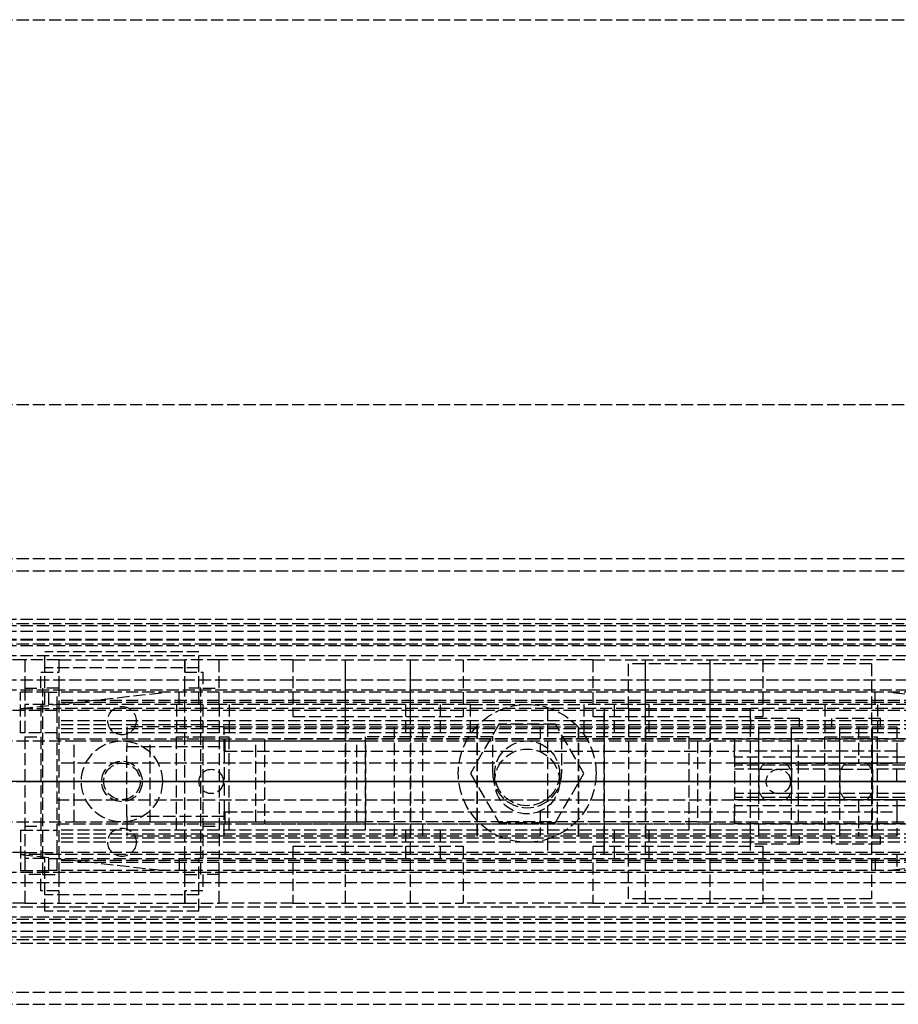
# Model space of a CAD drawing. Header units: millimetres. Extents: x 0 to 2100, y -94 to 94.
# Tile 8 of 12: x 54 to 163, y -27 to 94. Entities that reach past the tile are written whole.
import ezdxf

# ---------------------------------------------------------------- set-up
doc = ezdxf.new("R2010")
doc.units = ezdxf.units.MM
doc.header["$LTSCALE"] = 10
doc.linetypes.add('ALLCAD_Strich', pattern=[0.2, 0.15, -0.05])
doc.layers.add('BESCH_KONT_sich_schn_ansi_2d', color=40, linetype='Continuous')
doc.layers.add('BESCH_KONT_sich_schn_grun_2d', color=10, linetype='Continuous')

msp = doc.modelspace()

# ---------------------------------------------------------------- linework, layer by layer
at = {"layer": 'BESCH_KONT_sich_schn_ansi_2d', "linetype": 'ALLCAD_Strich'}
for p, q in [((0, 0, 2368), (2100, 0, 2368)), ((2100, 0, 2418), (0, 0, 2418)), ((0, 0, 2236), (965, 0, 2236)), ((2100, 0, 2329), (0, 0, 2329)), ((2100, 0, 2289), (0, 0, 2289)), ((2100, 0, 2289.5), (0, 0, 2289.5)), ((2100, 0, 2287), (0, 0, 2287)), ((2100, 0, 2291), (0, 0, 2291)), ((2100, 0, 2296), (0, 0, 2296)), ((2100, 0, 2315), (0, 0, 2315)), ((2100, 0, 2316.5), (0, 0, 2316.5)), ((2100, 0, 2319), (0, 0, 2319)), ((2100, 0, 2325.5), (0, 0, 2325.5)), ((2100, 0, 2327), (0, 0, 2327)), ((2100, 0, 2348.5), (0, 0, 2348.5)), ((2100, 0, 2351.5), (0, 0, 2351.5)), ((2100, 0, 2329.71), (0, 0, 2329.71)), ((2100, 0, 2327.94), (0, 0, 2327.94)), ((2100, 0, 2327.23), (0, 0, 2327.23)), ((2100, 0, 2361.5), (0, 0, 2361.5)), ((2100, 0, 2362), (0, 0, 2362)), ((0, 0, 2359), (2100, 0, 2359)), ((0, 0, 2359.5), (2100, 0, 2359.5)), ((0, 0, 2353), (2100, 0, 2353)), ((963, 0, 9), (2, 0, 9)), ((2, 0, 2276), (54.5, 0, 2276)), ((54.5, 0, 2276), (57.96, 0, 2276)), ((72.33, 0, 2245), (54.5, 0, 2276)), ((54.5, 0, 2236), (54.5, 0, 2276)), ((54.5, 0, 2236), (72.33, 0, 2245)), ((55, 0, 2295), (57, 0, 2295)), ((57, 0, 2290), (55, 0, 2290)), ((57.5, 0, 2305), (55, 0, 2305)), ((55, 0, 2305), (55, 0, 2295.5)), ((55, 0, 2292), (55, 0, 2291.99)), ((55.01, 0, 2291.99), (55, 0, 2291.99)), ((55, 0, 2292), (55, 0, 2291.99)), ((55, 0, 2292), (55, 0, 2291.99)), ((55, 0, 2292), (55, 0, 2291.99)), ((55, 0, 2292), (55, 0, 2291.99)), ((55, 0, 2291.99), (55, 0, 2291.99)), ((55, 0, 2291.99), (55, 0, 2291.99)), ((55, 0, 2291.99), (55, 0, 2291.99)), ((55, 0, 2292), (55, 0, 2291.99)), ((55, 0, 2292), (55, 0, 2291.99)), ((55, 0, 2291.99), (55, 0, 2292)), ((55, 0, 2293.5), (57, 0, 2293.5)), ((57, 0, 2290), (55, 0, 2290)), ((55, 0, 2287), (55, 0, 2292)), ((55, 0, 2292), (79, 0, 2292)), ((55, 0, 2295.5), (59.25, 0, 2295.5)), ((55, 0, 2292), (55, 0, 2295.5)), ((55.01, 0, 2291.99), (55.01, 0, 2292)), ((55.01, 0, 2292), (55.01, 0, 2291.99)), ((55.01, 0, 2291.99), (55.01, 0, 2291.99)), ((55.01, 0, 2292), (55.01, 0, 2291.99)), ((55.01, 0, 2292), (55.01, 0, 2291.99)), ((55.01, 0, 2292), (55.01, 0, 2291.99)), ((55.01, 0, 2292), (55.01, 0, 2291.99)), ((55.01, 0, 2291.99), (55.01, 0, 2292)), ((55.01, 0, 2291.99), (55.01, 0, 2291.99)), ((55.01, 0, 2292), (55.01, 0, 2291.99)), ((55.01, 0, 2292), (55.01, 0, 2291.99)), ((55.01, 0, 2291.99), (55.02, 0, 2291.99)), ((55.01, 0, 2291.99), (55.01, 0, 2291.99)), ((55.01, 0, 2292), (55.01, 0, 2291.99)), ((55.01, 0, 2292), (55.01, 0, 2291.99)), ((55.01, 0, 2292), (55.01, 0, 2291.99)), ((55.02, 0, 2292), (55.02, 0, 2291.99)), ((55.02, 0, 2292), (55.02, 0, 2291.99)), ((57, 0, 2293.5), (57, 0, 2290)), ((57, 0, 2295.5), (57, 0, 2303)), ((57, 0, 2303), (57.5, 0, 2303)), ((59.25, 0, 2293.5), (57, 0, 2293.5)), ((57, 0, 2293.5), (57, 0, 2290)), ((57, 0, 2293.5), (57, 0, 2295.5)), ((57.25, 0, 2301.5), (59.25, 0, 2301.5)), ((57.25, 0, 2293.5), (57.25, 0, 2301.5)), ((76.5, 0, 2305), (57.5, 0, 2305)), ((57.5, 0, 2303), (57.5, 0, 2316)), ((76.5, 0, 2303), (57.5, 0, 2303)), ((76.5, 0, 2316), (57.5, 0, 2316)), ((74.06, 0, 2248), (57.96, 0, 2276)), ((57.96, 0, 2276), (176.04, 0, 2276)), ((625, 0, 2318.9), (59, 0, 2318.9)), ((59, 0, 2314.9), (59, 0, 2314.89)), ((59.01, 0, 2314.89), (59, 0, 2314.89)), ((59, 0, 2314.9), (625, 0, 2314.9)), ((59, 0, 2314.9), (59, 0, 2314.89)), ((59, 0, 2314.9), (59, 0, 2314.89)), ((59, 0, 2314.9), (59, 0, 2314.89)), ((59, 0, 2314.9), (59, 0, 2314.89)), ((59, 0, 2314.89), (59, 0, 2314.89)), ((59, 0, 2314.89), (59, 0, 2314.89)), ((59, 0, 2314.89), (59, 0, 2314.89)), ((59, 0, 2314.9), (59, 0, 2314.89)), ((59, 0, 2314.9), (59, 0, 2314.89)), ((59, 0, 2314.9), (59, 0, 2314.89)), ((59, 0, 2310.9), (625, 0, 2310.9)), ((163, 0, 2309.4), (59, 0, 2309.4)), ((625, 0, 2317.9), (59, 0, 2317.9)), ((625, 0, 2318.4), (59, 0, 2318.4)), ((625, 0, 2322.9), (59, 0, 2322.9)), ((625, 0, 2323.4), (59, 0, 2323.4)), ((59, 0, 2317.4), (59, 0, 2323.4)), ((625, 0, 2317.4), (59, 0, 2317.4)), ((59, 0, 2315.9), (59, 0, 2317.4)), ((625, 0, 2315.9), (59, 0, 2315.9)), ((59, 0, 2309.9), (59, 0, 2315.9)), ((625, 0, 2309.9), (59, 0, 2309.9)), ((59, 0, 2309.4), (59, 0, 2309.9)), ((59.01, 0, 2314.89), (59.01, 0, 2314.9)), ((59.01, 0, 2314.9), (59.01, 0, 2314.89)), ((59.01, 0, 2314.89), (59.01, 0, 2314.89)), ((59.01, 0, 2314.9), (59.01, 0, 2314.89)), ((59.01, 0, 2314.9), (59.01, 0, 2314.89)), ((59.01, 0, 2314.9), (59.01, 0, 2314.89)), ((59.01, 0, 2314.9), (59.01, 0, 2314.89)), ((59.01, 0, 2314.9), (59.01, 0, 2314.89)), ((59.01, 0, 2314.9), (59.01, 0, 2314.89)), ((59.01, 0, 2314.89), (59.02, 0, 2314.89)), ((59.01, 0, 2314.89), (59.01, 0, 2314.89)), ((59.01, 0, 2314.89), (59.01, 0, 2314.89)), ((59.01, 0, 2314.9), (59.01, 0, 2314.89)), ((59.01, 0, 2314.9), (59.01, 0, 2314.89)), ((59.01, 0, 2314.9), (59.01, 0, 2314.89)), ((59.01, 0, 2314.9), (59.01, 0, 2314.89)), ((59.02, 0, 2314.9), (59.02, 0, 2314.89)), ((59.02, 0, 2314.9), (59.02, 0, 2314.89)), ((59.25, 0, 2295.5), (59.25, 0, 2293.5)), ((59.25, 0, 2301.5), (59.25, 0, 2295.5)), ((74.75, 0, 2293.5), (59.25, 0, 2293.5)), ((59.25, 0, 2295.5), (74.75, 0, 2295.5)), ((59.25, 0, 2293.5), (74.75, 0, 2293.5)), ((59.25, 0, 2293.5), (59.25, 0, 2295.5)), ((61.1, 0, 2287.9), (61.1, 0, 2297.9)), ((61.1, 0, 2297.9), (97.1, 0, 2297.9)), ((61.1, 0, 2287.9), (97.1, 0, 2287.9)), ((62, 0, 2287), (62, 0, 2293.5)), ((64.5, 0, 2293.5), (64.5, 0, 2295.5)), ((64.75, 0, 2303), (64.75, 0, 2305)), ((65.25, 0, 2293.5), (65.25, 0, 2295.5)), ((79.6, 0, 2295.4), (67.6, 0, 2295.4)), ((67.6, 0, 2295.4), (67.6, 0, 2281.9)), ((67.6, 0, 2281.9), (100.6, 0, 2281.9)), ((67.6, 0, 2287.9), (97.1, 0, 2287.9)), ((68.75, 0, 2293.5), (68.75, 0, 2295.5)), ((69.25, 0, 2303), (69.25, 0, 2305)), ((69.5, 0, 2293.5), (69.5, 0, 2295.5)), ((72, 0, 2287), (72, 0, 2293.5)), ((161.67, 0, 2245), (72.33, 0, 2245)), ((74.06, 0, 2248), (74.06, 0, 2248)), ((74.06, 0, 2248.01), (74.06, 0, 2248.01)), ((74.06, 0, 2248.01), (74.06, 0, 2248.01)), ((74.06, 0, 2248.01), (74.06, 0, 2248)), ((74.06, 0, 2248), (74.06, 0, 2248.01)), ((159.94, 0, 2248), (74.06, 0, 2248)), ((74.07, 0, 2248), (74.07, 0, 2248.01)), ((74.07, 0, 2248.01), (74.07, 0, 2248)), ((74.07, 0, 2248.01), (74.07, 0, 2248.01)), ((74.07, 0, 2248.01), (74.07, 0, 2248.01)), ((74.07, 0, 2248), (74.07, 0, 2248)), ((74.07, 0, 2248.01), (74.07, 0, 2248)), ((74.07, 0, 2248), (74.07, 0, 2248)), ((74.07, 0, 2248), (74.07, 0, 2248)), ((74.07, 0, 2248), (74.07, 0, 2248)), ((74.07, 0, 2248.01), (74.07, 0, 2248)), ((74.07, 0, 2248), (74.07, 0, 2248.01)), ((74.07, 0, 2248.01), (74.07, 0, 2248.01)), ((74.07, 0, 2248.01), (74.07, 0, 2248)), ((74.08, 0, 2248), (74.08, 0, 2248.01)), ((74.08, 0, 2248.01), (74.08, 0, 2248.01)), ((74.08, 0, 2248.01), (74.08, 0, 2248)), ((74.08, 0, 2248), (74.08, 0, 2248.01)), ((74.08, 0, 2248.01), (74.08, 0, 2248.01)), ((74.08, 0, 2248), (74.08, 0, 2248)), ((74.75, 0, 2301.5), (76.75, 0, 2301.5)), ((74.75, 0, 2295.5), (74.75, 0, 2301.5)), ((74.75, 0, 2293.5), (74.75, 0, 2295.5)), ((77, 0, 2293.5), (74.75, 0, 2293.5)), ((74.75, 0, 2295.5), (79, 0, 2295.5)), ((74.75, 0, 2295.5), (74.75, 0, 2293.5)), ((76.5, 0, 2323.4), (76.5, 0, 2318.9)), ((76.5, 0, 2316), (76.5, 0, 2317.9)), ((79, 0, 2305), (76.5, 0, 2305)), ((76.5, 0, 2303), (77, 0, 2303)), ((76.5, 0, 2303), (76.5, 0, 2316)), ((76.75, 0, 2301.5), (76.75, 0, 2293.5)), ((77, 0, 2295), (79, 0, 2295)), ((77, 0, 2290), (77, 0, 2293.5)), ((79, 0, 2290), (77, 0, 2290)), ((77, 0, 2303), (77, 0, 2295.5)), ((77, 0, 2293.5), (79, 0, 2293.5)), ((79, 0, 2290), (77, 0, 2290)), ((77, 0, 2290), (77, 0, 2293.5)), ((77, 0, 2293.5), (77, 0, 2295.5)), ((79, 0, 2295.5), (79, 0, 2305)), ((79, 0, 2287), (79, 0, 2292)), ((79, 0, 2292), (79, 0, 2295.5)), ((79.5, 0, 2323.4), (79.5, 0, 2318.9)), ((79.5, 0, 2314.9), (79.5, 0, 2317.9)), ((79.6, 0, 2295.41), (79.59, 0, 2295.41)), ((79.6, 0, 2295.41), (79.59, 0, 2295.41)), ((79.6, 0, 2295.41), (79.59, 0, 2295.41)), ((79.6, 0, 2295.4), (79.59, 0, 2295.4)), ((79.6, 0, 2295.4), (79.59, 0, 2295.4)), ((79.6, 0, 2295.4), (79.59, 0, 2295.4)), ((79.6, 0, 2295.4), (79.59, 0, 2295.4)), ((79.6, 0, 2295.41), (79.59, 0, 2295.41)), ((79.6, 0, 2295.41), (79.59, 0, 2295.41)), ((79.6, 0, 2295.41), (79.59, 0, 2295.41)), ((79.6, 0, 2295.4), (79.59, 0, 2295.4)), ((79.6, 0, 2295.4), (79.59, 0, 2295.4)), ((79.59, 0, 2295.4), (79.59, 0, 2295.4)), ((79.6, 0, 2295.41), (79.59, 0, 2295.41)), ((79.59, 0, 2295.4), (79.59, 0, 2295.41)), ((79.6, 0, 2295.41), (79.59, 0, 2295.41)), ((79.59, 0, 2295.41), (79.59, 0, 2295.41)), ((79.6, 0, 2308.9), (79.6, 0, 2295.4)), ((79.6, 0, 2308.9), (79.6, 0, 2309.9)), ((162.6, 0, 2308.9), (79.6, 0, 2308.9)), ((79.6, 0, 2297.9), (97.1, 0, 2297.9)), ((79.7, 0, 2310.9), (142.6, 0, 2310.9)), ((84.6, 0, 2314.9), (142.6, 0, 2314.9)), ((96, 0, 2262), (96, 0, 2276)), ((138, 0, 2262), (96, 0, 2262)), ((137, 0, 2275), (97, 0, 2275)), ((97, 0, 2275), (97, 0, 2270.5)), ((97, 0, 2270.5), (137, 0, 2270.5)), ((97.1, 0, 2287.9), (97.1, 0, 2297.9)), ((97.1, 0, 2287.9), (97.1, 0, 2297.9)), ((100.6, 0, 2281.9), (104.1, 0, 2286.4)), ((104.1, 0, 2286.4), (118.6, 0, 2286.4)), ((127.75, 0, 2260.5), (106.25, 0, 2260.5)), ((106.25, 0, 2269), (127.75, 0, 2269)), ((125.5, 0, 2278), (108.5, 0, 2278)), ((108.5, 0, 2276), (108.5, 0, 2278)), ((110, 0, 2270.5), (110, 0, 2276)), ((110, 0, 2264.5), (113.5, 0, 2264.5)), ((110, 0, 2264.5), (110, 0, 2270.5)), ((110, 0, 2284), (113.5, 0, 2284)), ((110, 0, 2278), (110, 0, 2284)), ((112.75, 0, 2270.5), (112.75, 0, 2275)), ((113, 0, 2264.5), (113, 0, 2296)), ((113, 0, 2276), (113, 0, 2278)), ((113, 0, 2306.62), (113, 0, 2297.18)), ((113, 0, 2314.9), (113, 0, 2306.62)), ((113, 0, 2297.18), (113, 0, 2286.4)), ((113.5, 0, 2264.5), (120.5, 0, 2264.5)), ((113.5, 0, 2264.5), (113.5, 0, 2270.5)), ((113.5, 0, 2284), (120.5, 0, 2284)), ((113.5, 0, 2278), (113.5, 0, 2284)), ((115.61, 0, 2308.9), (115.61, 0, 2310.9)), ((118.39, 0, 2310.9), (118.39, 0, 2308.9)), ((118.6, 0, 2286.4), (157.88, 0, 2288.63)), ((129.5, 0, 2365), (119.5, 0, 2365)), ((119.5, 0, 2365), (119.5, 0, 2362)), ((120.48, 0, 2264.51), (120.48, 0, 2264.51)), ((120.48, 0, 2264.51), (120.48, 0, 2264.5)), ((120.48, 0, 2264.5), (120.48, 0, 2264.5)), ((120.48, 0, 2264.5), (120.48, 0, 2264.51)), ((120.48, 0, 2264.51), (120.48, 0, 2264.51)), ((120.48, 0, 2264.51), (120.48, 0, 2264.5)), ((120.48, 0, 2278.01), (120.48, 0, 2278.01)), ((120.48, 0, 2278.01), (120.48, 0, 2278)), ((120.48, 0, 2278), (120.48, 0, 2278.01)), ((120.48, 0, 2278.01), (120.48, 0, 2278.01)), ((120.48, 0, 2278.01), (120.48, 0, 2278)), ((120.48, 0, 2278), (120.48, 0, 2278)), ((120.49, 0, 2264.5), (120.49, 0, 2264.51)), ((120.49, 0, 2264.51), (120.49, 0, 2264.51)), ((120.49, 0, 2264.51), (120.49, 0, 2264.5)), ((120.49, 0, 2264.5), (120.49, 0, 2264.5)), ((120.49, 0, 2264.51), (120.49, 0, 2264.51)), ((120.49, 0, 2264.51), (120.49, 0, 2264.5)), ((120.49, 0, 2264.51), (120.49, 0, 2264.5)), ((120.49, 0, 2264.5), (120.49, 0, 2264.5)), ((120.49, 0, 2264.5), (120.49, 0, 2264.5)), ((120.49, 0, 2264.5), (120.49, 0, 2264.5)), ((120.49, 0, 2264.5), (120.49, 0, 2264.51)), ((120.49, 0, 2264.51), (120.49, 0, 2264.51)), ((120.49, 0, 2278.01), (120.49, 0, 2278.01)), ((120.49, 0, 2278), (120.49, 0, 2278.01)), ((120.49, 0, 2278.01), (120.49, 0, 2278)), ((120.49, 0, 2278), (120.49, 0, 2278)), ((120.49, 0, 2278), (120.49, 0, 2278)), ((120.49, 0, 2278), (120.49, 0, 2278)), ((120.49, 0, 2278.01), (120.49, 0, 2278)), ((120.49, 0, 2278), (120.49, 0, 2278)), ((120.49, 0, 2278.01), (120.49, 0, 2278.01)), ((120.49, 0, 2278.01), (120.49, 0, 2278.01)), ((120.49, 0, 2278.01), (120.49, 0, 2278)), ((120.49, 0, 2278), (120.49, 0, 2278.01)), ((120.5, 0, 2264.5), (124, 0, 2264.5)), ((120.5, 0, 2264.5), (120.5, 0, 2270.5)), ((120.5, 0, 2264.51), (120.5, 0, 2264.51)), ((120.5, 0, 2264.51), (120.5, 0, 2264.5)), ((120.5, 0, 2264.5), (120.5, 0, 2264.5)), ((120.5, 0, 2264.5), (120.5, 0, 2264.51)), ((120.5, 0, 2264.51), (120.5, 0, 2264.51)), ((120.5, 0, 2278.01), (120.5, 0, 2278.01)), ((120.5, 0, 2278), (120.5, 0, 2278.01)), ((120.5, 0, 2278.01), (120.5, 0, 2278.01)), ((120.5, 0, 2278.01), (120.5, 0, 2278)), ((120.5, 0, 2278), (120.5, 0, 2278)), ((120.5, 0, 2284), (124, 0, 2284)), ((120.5, 0, 2278), (120.5, 0, 2284)), ((121, 0, 2264.5), (121, 0, 2296)), ((121, 0, 2276), (121, 0, 2278)), ((121, 0, 2306.78), (121, 0, 2297.02)), ((121, 0, 2314.9), (121, 0, 2306.78)), ((121, 0, 2297.02), (121, 0, 2286.54)), ((121.25, 0, 2270.5), (121.25, 0, 2275)), ((124, 0, 2276), (124, 0, 2270.5)), ((124, 0, 2264.5), (124, 0, 2270.5)), ((124, 0, 2278), (124, 0, 2284)), ((125.5, 0, 2276), (125.5, 0, 2278)), ((126.5, 0, 2362), (126.5, 0, 2351.5)), ((126.5, 0, 2359), (126.5, 0, 2362)), ((129.5, 0, 2359), (129.5, 0, 2365)), ((129.5, 0, 2351.5), (129.5, 0, 2359)), ((137, 0, 2270.5), (137, 0, 2275)), ((138, 0, 2276), (138, 0, 2262)), ((145.74, 0, 2304.65), (142.6, 0, 2304.65)), ((425.6, 0, 2297.65), (142.6, 0, 2297.65)), ((146.27, 0, 2305.4), (142.6, 0, 2305.4)), ((142.6, 0, 2305.4), (142.6, 0, 2310.9)), ((425.6, 0, 2296.9), (142.6, 0, 2296.9)), ((142.6, 0, 2294.9), (142.6, 0, 2296.9)), ((425.6, 0, 2294.9), (142.6, 0, 2294.9)), ((425.6, 0, 2313.9), (142.6, 0, 2313.9)), ((425.6, 0, 2314.9), (142.6, 0, 2314.9)), ((142.6, 0, 2310.9), (142.6, 0, 2314.9)), ((425.6, 0, 2310.9), (142.6, 0, 2310.9)), ((142.6, 0, 2287.76), (142.6, 0, 2310.9)), ((142.6, 0, 2314.9), (142.6, 0, 2310.9)), ((144.5, 0, 2359), (144.5, 0, 2362)), ((146.5, 0, 2323.4), (146.5, 0, 2318.9)), ((146.5, 0, 2314.9), (146.5, 0, 2317.9)), ((156.27, 0, 2305.4), (148.92, 0, 2305.4)), ((155.74, 0, 2304.65), (149.45, 0, 2304.65)), ((149.5, 0, 2323.4), (149.5, 0, 2318.9)), ((149.5, 0, 2314.9), (149.5, 0, 2317.9)), ((425.6, 0, 2305.4), (158.92, 0, 2305.4)), ((425.6, 0, 2304.65), (159.45, 0, 2304.65)), ((159.5, 0, 2359), (159.5, 0, 2351.5)), ((176.04, 0, 2276), (159.94, 0, 2248)), ((161.67, 0, 2245), (179.5, 0, 2276)), ((179.5, 0, 2236), (161.67, 0, 2245)), ((162.6, 0, 2306.4), (207.6, 0, 2306.4)), ((162.6, 0, 2295.9), (162.6, 0, 2306.4)), ((207.6, 0, 2295.9), (162.6, 0, 2295.9)), ((162.6, 0, 2310.9), (162.6, 0, 2308.9)), ((162.6, 0, 2293.62), (162.6, 0, 2295.9)), ((162.6, 0, 2306.4), (162.6, 0, 2308.9))]:
    msp.add_line(p, q, dxfattribs=at)
at = {"layer": 'BESCH_KONT_sich_schn_ansi_2d', "linetype": 'ALLCAD_Strich', "extrusion": (0, 1, 0)}
for centre, radius in [((-77, 2256), 6.5), ((-77, 2256), 3.25), ((-98.6, 2301.9), 4), ((-117.1, 2301.9), 6.25), ((-117.1, 2301.9), 6.25), ((-135.6, 2301.9), 4), ((-147.6, 2303.9), 3), ((-147.6, 2303.9), 2), ((-147.6, 2303.9), 2), ((-157, 2256), 6.5), ((-157, 2256), 3.25), ((-157.6, 2303.9), 3), ((-157.6, 2303.9), 2), ((-157.6, 2303.9), 2)]:
    msp.add_circle(centre, radius, dxfattribs=at)
at = {"layer": 'BESCH_KONT_sich_schn_ansi_2d', "linetype": 'ALLCAD_Strich', "extrusion": (0, -1, 0)}
for centre, radius in [((98.6, 2301.9), 10.5), ((98.6, 2301.9), 4), ((135.6, 2301.9), 10.5), ((135.6, 2301.9), 4)]:
    msp.add_circle(centre, radius, dxfattribs=at)
for centre, radius, start, end in [((74.06, 2248.01), 0.00271, 0, 90), ((74.06, 2248), 0.00271, 270, 360), ((74.06, 2248.01), 0.00271, 90, 180), ((74.06, 2248), 0.00271, 180, 270), ((74.07, 2248), 0.00217, 180, 270), ((74.07, 2248.01), 0.00217, 90, 180), ((74.08, 2248), 0.00271, 180, 270), ((74.08, 2248.01), 0.00271, 90, 180), ((74.08, 2248), 0.00271, 270, 360), ((74.08, 2248.01), 0.00271, 0, 90), ((120.48, 2264.51), 0.00271, 0, 90), ((120.48, 2264.5), 0.00271, 270, 0), ((120.48, 2264.51), 0.00271, 90, 180), ((120.48, 2264.5), 0.00271, 180, 270), ((120.48, 2278), 0.00271, 270, 0), ((120.48, 2278.01), 0.00271, 0, 90), ((120.48, 2278.01), 0.00271, 90, 180), ((120.48, 2278), 0.00271, 180, 270), ((120.5, 2264.51), 0.00271, 90, 180), ((120.5, 2264.5), 0.00271, 180, 270), ((120.49, 2264.51), 0.00217, 90, 180), ((120.49, 2264.5), 0.00217, 180, 270), ((120.49, 2278.01), 0.00217, 90, 180), ((120.49, 2278), 0.00217, 180, 270), ((120.5, 2278.01), 0.00271, 90, 180), ((120.5, 2278), 0.00271, 180, 270), ((120.5, 2264.5), 0.00271, 270, 0), ((120.5, 2264.51), 0.00271, 0, 90), ((120.5, 2278.01), 0.00271, 0, 90), ((120.5, 2278), 0.00271, 270, 0), ((157.6, 2293.62), 5, 273.2519, 0)]:
    msp.add_arc(centre, radius, start, end, dxfattribs=at)
at = {"layer": 'BESCH_KONT_sich_schn_ansi_2d', "linetype": 'ALLCAD_Strich', "extrusion": (0, 1, 0)}
for centre, radius, start, end in [((-74.06, 2248), 0.00116, 180, 270), ((-74.06, 2248.01), 0.00116, 90, 180), ((-74.06, 2248), 0.00116, 270, 0), ((-74.06, 2248.01), 0.00116, 0, 90), ((-74.07, 2248.01), 0.00093, 0, 90), ((-74.07, 2248.01), 0.00093, 270, 360), ((-74.08, 2248.01), 0.00116, 0, 90), ((-74.08, 2248), 0.00116, 270, 0), ((-74.08, 2248.01), 0.00116, 90, 180), ((-74.08, 2248), 0.00116, 180, 270), ((-84.6, 2309.9), 5, 0, 11.537), ((-84.6, 2309.9), 5, 11.537, 90), ((-106.25, 2264.75), 4.25, 270, 90), ((-120.48, 2264.51), 0.00116, 0, 90), ((-120.48, 2264.51), 0.00116, 90, 180), ((-120.48, 2264.5), 0.00116, 180, 270), ((-120.48, 2264.5), 0.00116, 270, 360), ((-120.48, 2278.01), 0.00116, 0, 90), ((-120.48, 2278), 0.00116, 270, 360), ((-120.48, 2278.01), 0.00116, 90, 180), ((-120.48, 2278), 0.00116, 180, 270), ((-120.49, 2264.51), 0.00093, 270, 0), ((-120.49, 2264.51), 0.00093, 0, 90), ((-120.49, 2278.01), 0.00093, 270, 0), ((-120.49, 2278.01), 0.00093, 0, 90), ((-120.5, 2264.51), 0.00116, 0, 90), ((-120.5, 2264.51), 0.00116, 90, 180), ((-120.5, 2264.5), 0.00116, 180, 270), ((-120.5, 2264.5), 0.00116, 270, 360), ((-120.5, 2278.01), 0.00116, 0, 90), ((-120.5, 2278), 0.00116, 270, 360), ((-120.5, 2278.01), 0.00116, 90, 180), ((-120.5, 2278), 0.00116, 180, 270), ((-127.75, 2264.75), 4.25, 90, 270)]:
    msp.add_arc(centre, radius, start, end, dxfattribs=at)
at = {"layer": 'BESCH_KONT_sich_schn_grun_2d', "linetype": 'ALLCAD_Strich'}
for p, q in [((0, 94), (2100, 94)), ((0, 46.5), (2100, 46.5)), ((0, 27.5), (2100, 27.5)), ((0, 27.5), (2100, 27.5)), ((0, 26), (2100, 26)), ((2100, 20), (0, 20)), ((0, 19.5), (2100, 19.5)), ((2100, 19.21), (0, 19.21)), ((2100, 18.5), (0, 18.5)), ((2100, 17.5), (0, 17.5)), ((2100, 17.44), (0, 17.44)), ((0, 17), (2100, 17)), ((2100, 16.73), (0, 16.73)), ((57.5, 14), (57.5, 16)), ((76.5, 16), (57.5, 16)), ((76.5, 14), (76.5, 16)), ((2100, 15.5), (0, 15.5)), ((55, 15), (0, 15)), ((59.25, 15), (55, 15)), ((55, 15), (55, 11.5)), ((59.25, 11.5), (59.25, 15)), ((59.25, 15), (74.75, 15)), ((59.25, 13.5), (59.25, 15)), ((74.75, 11.5), (74.75, 15)), ((74.75, 15), (74.75, 13.5)), ((79, 15), (74.75, 15)), ((88.1, 15), (79, 15)), ((79, 11.5), (79, 15)), ((88.1, 15), (109.1, 15)), ((88.1, 15), (88.1, 8)), ((94.6, -15), (94.6, 15)), ((94.6, 8), (94.6, 15)), ((102.6, -15), (102.6, 15)), ((102.6, 8), (102.6, 15)), ((125.1, 15), (109.1, 15)), ((109.1, 15), (109.1, 8)), ((125.1, 15), (146.1, 15)), ((125.1, 15), (125.1, 8)), ((131.6, -15), (131.6, 15)), ((131.6, 8), (131.6, 15)), ((139.6, -15), (139.6, 15)), ((139.6, 8), (139.6, 15)), ((389.6, 15), (146.1, 15)), ((146.1, 15), (146.1, 8)), ((57, 11.5), (57, 13.5)), ((57, 13.5), (59.25, 13.5)), ((57.5, 9.5), (57.5, 14)), ((76.5, 14), (57.5, 14)), ((74.75, 13.5), (77, 13.5)), ((76.5, 9.5), (76.5, 14)), ((77, 13.5), (77, 11.5)), ((159.5, 14.5), (129.5, 14.5)), ((129.5, 9), (129.5, 14.5)), ((159.5, 14.5), (159.5, -14.5)), ((2100, 12.5), (0, 12.5)), ((2100, 11.25), (0, 11.25)), ((57.96, 11), (54.5, 11)), ((54.5, 6), (54.5, 11)), ((54.5, 9), (72.33, 11)), ((55, 11.5), (55, 9.5)), ((55, 11.5), (57, 11.5)), ((59.25, 11.5), (57.25, 11.5)), ((57.25, -11.5), (57.25, 11.5)), ((57.96, 9.5), (57.96, 11)), ((57.96, 11), (59, 11)), ((625, 11), (59, 11)), ((59, 9), (59, 11)), ((59.25, -11.5), (59.25, 11.5)), ((74.06, 9.5), (74.06, 11)), ((76.75, 11.5), (74.75, 11.5)), ((74.75, -11.5), (74.75, 11.5)), ((76.75, -11.5), (76.75, 11.5)), ((77, 11.5), (79, 11.5)), ((79, 9.5), (79, 11.5)), ((159.94, 9.5), (159.94, 11)), ((179.5, 9), (161.67, 11)), ((625, 10), (59, 10)), ((625, 9.75), (59, 9.75)), ((55, 8.75), (0, 8.75)), ((54.5, 9), (59, 9)), ((57.5, 9.5), (55, 9.5)), ((55, 9.5), (55, -9.5)), ((55, 8.76), (55, 8.75)), ((55.01, 8.76), (55, 8.76)), ((55, 8.75), (55, 8.76)), ((55, 8.76), (55, 8.76)), ((55, 8.76), (55, 8.75)), ((55, 8.75), (55, 8.76)), ((55, 8.76), (55, 8.76)), ((55, 8.75), (55.01, 8.75)), ((55.01, 8.75), (55, 8.75)), ((55, 8.75), (55, 8.75)), ((55, 8.75), (55, 8.75)), ((55, 8.75), (55, 8.75)), ((55.01, 8.76), (55.01, 8.76)), ((55.01, 8.76), (55.01, 8.76)), ((55.01, 8.76), (55.01, 8.76)), ((55.01, 8.76), (55.01, 8.75)), ((55.01, 8.75), (55.01, 8.76)), ((55.01, 8.76), (55.01, 8.76)), ((55.01, 8.75), (55.01, 8.75)), ((55.01, 8.75), (55.01, 8.75)), ((55.01, 8.75), (55.01, 8.75)), ((55.01, 8.75), (55.01, 8.75)), ((55.01, 8.75), (55.01, 8.75)), ((59, 8.75), (55.01, 8.75)), ((55.01, 8.75), (55.01, 8.75)), ((55.01, 8.75), (55.01, 8.75)), ((55.02, 8.75), (55.02, 8.76)), ((55.02, 8.76), (55.02, 8.75)), ((57, 9.5), (57, -9.5)), ((76.5, 9.5), (57.96, 9.5)), ((59, 8.75), (59, 9)), ((119.5, 9), (59, 9)), ((625, 8.75), (59, 8.75)), ((59, -8.75), (59, 8.75)), ((73.75, 9.5), (73.75, 6)), ((74.06, 9.5), (74.06, 9.5)), ((74.06, 9.5), (74.06, 9.5)), ((74.06, 9.5), (74.06, 9.5)), ((74.06, 9.5), (74.07, 9.5)), ((74.06, 9.5), (74.06, 9.5)), ((74.06, 9.5), (74.06, 9.5)), ((74.06, 9.5), (74.06, 9.5)), ((74.06, 9.5), (74.06, 9.5)), ((74.06, 9.5), (74.06, 9.5)), ((74.07, 9.5), (74.07, 9.5)), ((74.07, 9.5), (74.07, 9.5)), ((74.07, 9.5), (74.07, 9.5)), ((74.07, 9.5), (74.07, 9.5)), ((74.07, 9.5), (74.07, 9.5)), ((74.07, 9.5), (74.07, 9.5)), ((74.07, 9.5), (74.07, 9.5)), ((74.07, 9.5), (74.07, 9.5)), ((74.07, 9.5), (74.07, 9.5)), ((74.07, 9.5), (74.07, 9.5)), ((74.07, 9.5), (74.07, 9.5)), ((74.07, 9.5), (74.07, 9.5)), ((74.08, 9.5), (74.07, 9.5)), ((74.08, 9.5), (74.08, 9.5)), ((74.08, 9.5), (74.08, 9.5)), ((74.08, 9.5), (74.08, 9.5)), ((74.08, 9.5), (74.08, 9.5)), ((74.08, 9.5), (74.08, 9.5)), ((74.08, 9.5), (74.08, 9.5)), ((74.08, 9.5), (74.08, 9.5)), ((74.08, 9.5), (74.08, 9.5)), ((74.08, 9.5), (74.08, 9.5)), ((79, 9.5), (76.5, 9.5)), ((77, 9.5), (77, -9.5)), ((110, 9.5), (79, 9.5)), ((79, 9.5), (79, -9.5)), ((80.25, 9.5), (80.25, 6)), ((102, 9.5), (102, 6)), ((106.25, 9.5), (106.25, 6)), ((110, 9.5), (124, 9.5)), ((110, 6), (110, 9.5)), ((129.5, 9), (119.5, 9)), ((119.5, 9), (119.5, -9)), ((176.04, 9.5), (124, 9.5)), ((124, 9.5), (124, 6)), ((126.5, 9), (126.5, -9)), ((126.5, -9), (126.5, 9)), ((127.75, 9.5), (127.75, 6)), ((129.5, 9), (129.5, -9)), ((129.5, 9), (144.5, 9)), ((132, 9.5), (132, 6)), ((144.5, 9), (144.5, -9)), ((619.5, 9), (144.5, 9)), ((153.75, 9.5), (153.75, 6)), ((160.25, 9.5), (160.25, 6)), ((625, 7.5), (59, 7.5)), ((88.1, 8), (109.1, 8)), ((125.1, 8), (146.1, 8)), ((150.6, 7.75), (144.6, 7.75)), ((144.6, 6.75), (144.6, 7.75)), ((150.6, 6.75), (150.6, 7.75)), ((160.6, 7.75), (154.6, 7.75)), ((154.6, 6.75), (154.6, 7.75)), ((160.6, 6.75), (160.6, 7.75)), ((625, 7), (59, 7)), ((625, 6.5), (59, 6.5)), ((67.6, 6.75), (67.6, 4.33)), ((79.59, 6.75), (67.6, 6.75)), ((79.6, 6.75), (79.59, 6.75)), ((79.6, 6.75), (79.59, 6.75)), ((79.6, 6.75), (79.59, 6.75)), ((79.59, 6.75), (79.59, 6.74)), ((79.59, 6.75), (79.59, 6.75)), ((79.59, 6.75), (79.59, 6.75)), ((79.6, 6.75), (79.59, 6.75)), ((79.6, 6.75), (79.59, 6.75)), ((79.6, 6.75), (79.59, 6.75)), ((79.6, 6.75), (79.59, 6.75)), ((79.59, 6.74), (79.6, 6.74)), ((79.6, 6.74), (79.59, 6.74)), ((79.6, 6.74), (79.59, 6.74)), ((79.59, 6.74), (79.59, 6.74)), ((79.59, 6.74), (79.59, 6.74)), ((79.6, 6.74), (79.59, 6.74)), ((79.6, 6.74), (79.59, 6.74)), ((79.6, 6.74), (79.59, 6.74)), ((79.6, 6.74), (79.59, 6.74)), ((79.6, 6.74), (79.59, 6.74)), ((79.59, 6.73), (79.59, 6.74)), ((79.6, 6.74), (79.59, 6.74)), ((79.6, 6.73), (79.59, 6.73)), ((79.6, 6.73), (79.59, 6.73)), ((79.6, 6.73), (79.59, 6.73)), ((79.6, 6.73), (79.59, 6.73)), ((79.59, 6.73), (79.59, 6.73)), ((79.59, 6.73), (79.59, 6.73)), ((79.6, 6.73), (79.59, 6.73)), ((79.6, 6.73), (79.59, 6.73)), ((79.6, 6.73), (79.59, 6.73)), ((79.6, 3.75), (79.6, 6.75)), ((79.6, 6.75), (162.6, 6.75)), ((94.6, 6.75), (94.6, -6.75)), ((100.6, 6.75), (100.6, -6.75)), ((102.6, 6.75), (102.6, -6.75)), ((104.1, 6.75), (104.1, -6.75)), ((113.5, 7.06), (110, 1)), ((110.85, -6.75), (110.85, 6.75)), ((110.85, 6.75), (110.85, -6.75)), ((120.5, 7.06), (113.5, 7.06)), ((118.6, 6.75), (118.6, 3.67)), ((120.48, 7.06), (120.48, 7.07)), ((120.48, 7.06), (120.48, 7.07)), ((120.48, 7.06), (120.48, 7.07)), ((120.48, 7.06), (120.48, 7.07)), ((120.48, 7.07), (120.48, 7.07)), ((120.48, 7.07), (120.48, 7.07)), ((120.48, 7.07), (120.49, 7.07)), ((120.48, 7.06), (120.48, 7.07)), ((120.48, 7.06), (120.48, 7.07)), ((120.48, 7.06), (120.48, 7.07)), ((120.49, 7.07), (120.49, 7.06)), ((120.49, 7.06), (120.49, 7.07)), ((120.49, 7.06), (120.49, 7.07)), ((120.49, 7.07), (120.49, 7.07)), ((120.49, 7.07), (120.49, 7.07)), ((120.49, 7.06), (120.49, 7.07)), ((120.49, 7.06), (120.49, 7.07)), ((120.49, 7.06), (120.49, 7.07)), ((120.49, 7.06), (120.49, 7.07)), ((120.49, 7.06), (120.49, 7.07)), ((120.5, 7.07), (120.49, 7.07)), ((120.49, 7.06), (120.49, 7.07)), ((120.5, 7.06), (120.5, 7.07)), ((120.5, 7.06), (120.5, 7.07)), ((120.5, 7.06), (120.5, 7.07)), ((120.5, 7.07), (120.5, 7.07)), ((120.5, 7.07), (120.5, 7.07)), ((120.5, 7.06), (120.5, 7.07)), ((120.5, 7.06), (120.5, 7.07)), ((120.5, 7.06), (120.5, 7.07)), ((120.5, 7.06), (120.5, 7.07)), ((124, 1), (120.5, 7.06)), ((123.35, -6.75), (123.35, 6.75)), ((123.35, 6.75), (123.35, -6.75)), ((131.6, 6.75), (131.6, -6.75)), ((139.6, 6.75), (139.6, -6.75)), ((145.6, -6.75), (145.6, 6.75)), ((145.6, 2.25), (145.6, 6.75)), ((149.6, -6.75), (149.6, 6.75)), ((149.6, 2.25), (149.6, 6.75)), ((155.6, -6.75), (155.6, 6.75)), ((155.6, 2.25), (155.6, 6.75)), ((157.88, 6.75), (157.88, 2.25)), ((159.6, -6.75), (159.6, 6.75)), ((159.6, 2.25), (159.6, 6.75)), ((162.6, 6.75), (162.6, 3.75)), ((2, 5), (61.1, 5)), ((59, 6), (54.5, 6)), ((55, 5.5), (57, 5.5)), ((163, 6), (59, 6)), ((59, 5.25), (59, 5.24)), ((59.01, 5.25), (59, 5.25)), ((59, 5.24), (59, 5.25)), ((59, 5.25), (59.01, 5.25)), ((59, 5.25), (59, 5.24)), ((59, 5.25), (59, 5.25)), ((59, 5.24), (59, 5.25)), ((59, 5.25), (59, 5.25)), ((59, 5.25), (59, 5.25)), ((59, 5.24), (59.01, 5.24)), ((59, 5.24), (59, 5.24)), ((59, 5.24), (59, 5.24)), ((59.01, 5.24), (59.01, 5.25)), ((59.01, 5.25), (59.01, 5.25)), ((59.01, 5.25), (59.01, 5.25)), ((59.01, 5.24), (59.01, 5.25)), ((59.01, 5.25), (59.01, 5.25)), ((59.01, 5.25), (59.01, 5.24)), ((59.01, 5.25), (625, 5.25)), ((59.01, 5.25), (59.01, 5.25)), ((59.01, 5.24), (59.01, 5.25)), ((59.01, 5.25), (59.01, 5.25)), ((59.01, 5.24), (59.01, 5.24)), ((59.01, 5.24), (59.01, 5.24)), ((59.01, 5.24), (59.01, 5.24)), ((59.01, 5.24), (59.01, 5.24)), ((59.02, 5.24), (59.02, 5.25)), ((59.02, 5.25), (59.02, 5.24)), ((61.1, -5), (61.1, 5)), ((61.1, 5), (97.1, 5)), ((67.6, 5), (97.1, 5)), ((70.5, -5), (70.5, 5)), ((73.75, 5.5), (77, 5.5)), ((73.75, -6), (73.75, 5.5)), ((77, 5.5), (79, 5.5)), ((79, 5.5), (80.25, 5.5)), ((79.7, 5.25), (79.7, 3.75)), ((80.25, -6), (80.25, 5.5)), ((83.5, -5), (83.5, 5)), ((142.6, 5.25), (84.6, 5.25)), ((84.6, 5.25), (84.6, -5.25)), ((96, -5), (96, 5)), ((112.75, 5.5), (97, 5.5)), ((97, 5.5), (97, -6)), ((97.1, 5), (138, 5)), ((97.1, -5), (97.1, 5)), ((97.1, -5), (97.1, 5)), ((112.75, 1), (112.75, 5.5)), ((121.25, 5.5), (121.25, 1)), ((137, 5.5), (121.25, 5.5)), ((137, -6), (137, 5.5)), ((138, 5), (138, -5)), ((138, 5), (869, 5)), ((425.6, 5.25), (142.6, 5.25)), ((142.6, 3), (142.6, 5.25)), ((142.6, 5.25), (142.6, -5.25)), ((150.5, -5), (150.5, 5)), ((153.75, 5.5), (160.25, 5.5)), ((153.75, -6), (153.75, 5.5)), ((160.25, -6), (160.25, 5.5)), ((67.6, -4.33), (67.6, 4.33)), ((67.6, 4.33), (79.6, 4.33)), ((79.6, 3.75), (79.6, -3.75)), ((79.6, 3.75), (79.7, 3.75)), ((79.7, 3.75), (115.61, 3.75)), ((118.39, 3.75), (142.6, 3.75)), ((162.6, 3.75), (142.6, 3.75)), ((162.6, 3.75), (162.6, 2.25)), ((425.6, 3), (142.6, 3)), ((625, 2.25), (59, 2.25)), ((425.6, 2.25), (142.6, 2.25)), ((142.6, 2.25), (162.6, 2.25)), ((425.6, 2), (142.6, 2)), ((145.74, 1.5), (142.6, 1.5)), ((145.6, 1.5), (145.6, -1.5)), ((145.74, 1.5), (149.45, 1.5)), ((155.74, 1.5), (149.45, 1.5)), ((149.6, 1.5), (149.6, -1.5)), ((155.6, 1.5), (155.6, -1.5)), ((155.74, 1.5), (159.45, 1.5)), ((425.6, 1.5), (159.45, 1.5)), ((159.6, 1.5), (159.6, -1.5)), ((162.6, 0), (162.6, 2)), ((110, 1), (113.5, -5.06)), ((120.5, -5.06), (124, 1)), ((207.58, 0), (162.6, 0)), ((59, -2.25), (625, -2.25)), ((145.74, -1.5), (142.6, -1.5)), ((425.6, -2), (142.6, -2)), ((425.6, -2.25), (142.6, -2.25)), ((162.6, -2.25), (142.6, -2.25)), ((145.6, -6.75), (145.6, -2.25)), ((149.45, -1.5), (145.74, -1.5)), ((155.74, -1.5), (149.45, -1.5)), ((149.6, -6.75), (149.6, -2.25)), ((155.6, -6.75), (155.6, -2.25)), ((159.45, -1.5), (155.74, -1.5)), ((157.88, -2.25), (157.88, -6.75)), ((425.6, -1.5), (159.45, -1.5)), ((159.6, -6.75), (159.6, -2.25)), ((162.6, -2.25), (162.6, -3.75)), ((425.6, -3), (142.6, -3)), ((142.6, -5.25), (142.6, -3)), ((79.6, -4.33), (67.6, -4.33)), ((67.6, -4.33), (67.6, -6.75)), ((79.6, -6.75), (79.6, -3.75)), ((79.7, -3.75), (79.6, -3.75)), ((79.7, -3.75), (115.61, -3.75)), ((79.7, -3.75), (79.7, -5.25)), ((118.39, -3.75), (142.6, -3.75)), ((118.6, -3.67), (118.6, -6.75)), ((142.6, -3.75), (162.6, -3.75)), ((162.6, -3.75), (162.6, -6.75)), ((2, -5), (61.1, -5)), ((54.5, -6), (59, -6)), ((54.5, -6), (54.5, -11)), ((55, -5.5), (57, -5.5)), ((59, -5.25), (625, -5.25)), ((163, -6), (59, -6)), ((61.1, -5), (97.1, -5)), ((67.6, -5), (97.1, -5)), ((77, -5.5), (79, -5.5)), ((84.6, -5.25), (142.6, -5.25)), ((138, -5), (97.1, -5)), ((102, -6), (102, -9.5)), ((106.25, -6), (106.25, -9.5)), ((113.5, -5.06), (120.5, -5.06)), ((127.75, -6), (127.75, -9.5)), ((132, -6), (132, -9.5)), ((138, -5), (869, -5)), ((425.6, -5.25), (142.6, -5.25)), ((625, -6.5), (59, -6.5)), ((625, -7), (59, -7)), ((79.6, -6.75), (67.6, -6.75)), ((162.6, -6.75), (79.6, -6.75)), ((144.6, -7.75), (144.6, -6.75)), ((150.6, -7.75), (150.6, -6.75)), ((154.6, -7.75), (154.6, -6.75)), ((160.6, -7.75), (160.6, -6.75)), ((625, -7.5), (59, -7.5)), ((88.1, -8), (109.1, -8)), ((88.1, -8), (88.1, -15)), ((94.6, -15), (94.6, -8)), ((102.6, -15), (102.6, -8)), ((109.1, -8), (109.1, -15)), ((125.1, -8), (146.1, -8)), ((125.1, -8), (125.1, -15)), ((131.6, -15), (131.6, -8)), ((139.6, -15), (139.6, -8)), ((150.6, -7.75), (144.6, -7.75)), ((146.1, -8), (146.1, -15)), ((160.6, -7.75), (154.6, -7.75)), ((55, -8.75), (0, -8.75)), ((59, -9), (54.5, -9)), ((54.5, -9), (72.33, -11)), ((55, -8.75), (59, -8.75)), ((57.5, -9.5), (55, -9.5)), ((55, -9.5), (55, -11.5)), ((57.5, -14), (57.5, -9.5)), ((57.96, -11), (57.96, -9.5)), ((57.96, -9.5), (76.5, -9.5)), ((625, -8.75), (59, -8.75)), ((59, -9), (59, -8.75)), ((119.5, -9), (59, -9)), ((59, -11), (59, -9)), ((74.06, -9.5), (74.06, -11)), ((79, -9.5), (76.5, -9.5)), ((76.5, -14), (76.5, -9.5)), ((79, -9.5), (176.04, -9.5)), ((79, -11.5), (79, -9.5)), ((129.5, -9), (119.5, -9)), ((129.5, -14.5), (129.5, -9)), ((144.5, -9), (129.5, -9)), ((619.5, -9), (144.5, -9)), ((159.94, -9.5), (159.94, -11)), ((179.5, -9), (161.67, -11)), ((162.6, -9), (162.6, -11)), ((625, -9.75), (59, -9.75)), ((625, -10), (59, -10)), ((2100, -11.25), (0, -11.25)), ((54.5, -11), (57.96, -11)), ((57, -11.5), (55, -11.5)), ((55, -11.5), (55, -15)), ((57, -13.5), (57, -11.5)), ((57.25, -11.5), (59.25, -11.5)), ((59, -11), (57.96, -11)), ((625, -11), (59, -11)), ((59.25, -15), (59.25, -11.5)), ((74.75, -11.5), (76.75, -11.5)), ((74.75, -15), (74.75, -11.5)), ((79, -11.5), (77, -11.5)), ((77, -11.5), (77, -13.5)), ((79, -15), (79, -11.5)), ((2100, -12.5), (0, -12.5)), ((59.25, -13.5), (57, -13.5)), ((57.5, -16), (57.5, -14)), ((76.5, -14), (57.5, -14)), ((59.25, -15), (59.25, -13.5)), ((77, -13.5), (74.75, -13.5)), ((74.75, -13.5), (74.75, -15)), ((76.5, -16), (76.5, -14)), ((159.5, -14.5), (129.5, -14.5)), ((55, -15), (0, -15)), ((2100, -15.5), (0, -15.5)), ((55, -15), (59.25, -15)), ((59.25, -15), (74.75, -15)), ((74.75, -15), (79, -15)), ((88.1, -15), (79, -15)), ((88.1, -15), (109.1, -15)), ((125.1, -15), (109.1, -15)), ((125.1, -15), (146.1, -15)), ((389.6, -15), (146.1, -15)), ((2100, -16.73), (0, -16.73)), ((0, -17), (2100, -17)), ((76.5, -16), (57.5, -16)), ((2100, -17.44), (0, -17.44)), ((2100, -17.5), (0, -17.5)), ((2100, -18.5), (0, -18.5)), ((2100, -19.21), (0, -19.21)), ((0, -19.5), (2100, -19.5)), ((2100, -20), (0, -20)), ((0, -26), (2100, -26)), ((0, -27.5), (2100, -27.5))]:
    msp.add_line(p, q, dxfattribs=at)
for centre, radius in [((67, 7.5), 1.75), ((117, 1), 8.5), ((67, 0), 5), ((117, 1), 4), ((117, 0), 4), ((67, 0), 2.5), ((67, 0), 2.25), ((78, 0), 1.5), ((148, 0), 1.5), ((67, -7.5), 1.75)]:
    msp.add_circle(centre, radius, dxfattribs=at)
for centre, radius, start, end in [((55, 8.76), 0.00271, 90, 180), ((55, 8.76), 0.00271, 0, 90), ((55, 8.76), 0.00116, 0, 90), ((55, 8.76), 0.00116, 90, 180), ((55, 8.75), 0.00271, 270, 360), ((55, 8.75), 0.00116, 270, 0), ((55, 8.75), 0.00116, 180, 270), ((55, 8.75), 0.00271, 180, 270), ((55.01, 8.75), 0.00217, 0, 90), ((55.01, 8.76), 0.00271, 0, 90), ((55.01, 8.76), 0.00271, 90, 180), ((55.01, 8.76), 0.00116, 0, 90), ((55.01, 8.76), 0.00116, 90, 180), ((55.01, 8.75), 0.00217, 270, 0), ((55.01, 8.75), 0.00093, 360, 90), ((55.01, 8.75), 0.00093, 270, 0), ((55.01, 8.75), 0.00271, 270, 360), ((55.01, 8.75), 0.00271, 180, 270), ((55.01, 8.75), 0.00116, 270, 0), ((55.01, 8.75), 0.00116, 180, 270), ((59, 5.25), 0.00271, 360, 90), ((59, 5.25), 0.00116, 0, 90), ((59, 5.25), 0.00116, 90, 180), ((59, 5.25), 0.00271, 90, 180), ((59, 5.24), 0.00271, 180, 270), ((59, 5.24), 0.00271, 270, 0), ((59, 5.24), 0.00116, 270, 360), ((59, 5.24), 0.00116, 180, 270), ((59.01, 5.25), 0.00217, 0, 90), ((59.01, 5.24), 0.00093, 360, 90), ((59.01, 5.25), 0.00271, 90, 180), ((59.01, 5.25), 0.00271, 360, 90), ((59.01, 5.25), 0.00116, 0, 90), ((59.01, 5.25), 0.00116, 90, 180), ((59.01, 5.24), 0.00217, 270, 0), ((59.01, 5.24), 0.00093, 270, 0), ((59.01, 5.24), 0.00271, 180, 270), ((59.01, 5.24), 0.00271, 270, 0), ((59.01, 5.24), 0.00116, 270, 360), ((59.01, 5.24), 0.00116, 180, 270), ((147.6, 0.75), 2, 131.4096, 157.9757), ((147.6, 0.75), 2, 22.0243, 48.5904), ((157.6, 0.75), 2, 131.4096, 157.9757), ((157.6, 0.75), 2, 22.0243, 48.5904), ((117, 1), 4.25, 180, 0), ((147.6, -0.75), 2, 202.0243, 228.5904), ((147.6, -0.75), 2, 311.4096, 337.9757), ((157.6, -0.75), 2, 202.0243, 228.5904), ((157.6, -0.75), 2, 311.4096, 337.9757)]:
    msp.add_arc(centre, radius, start, end, dxfattribs=at)

doc.saveas('drawing.dxf')
